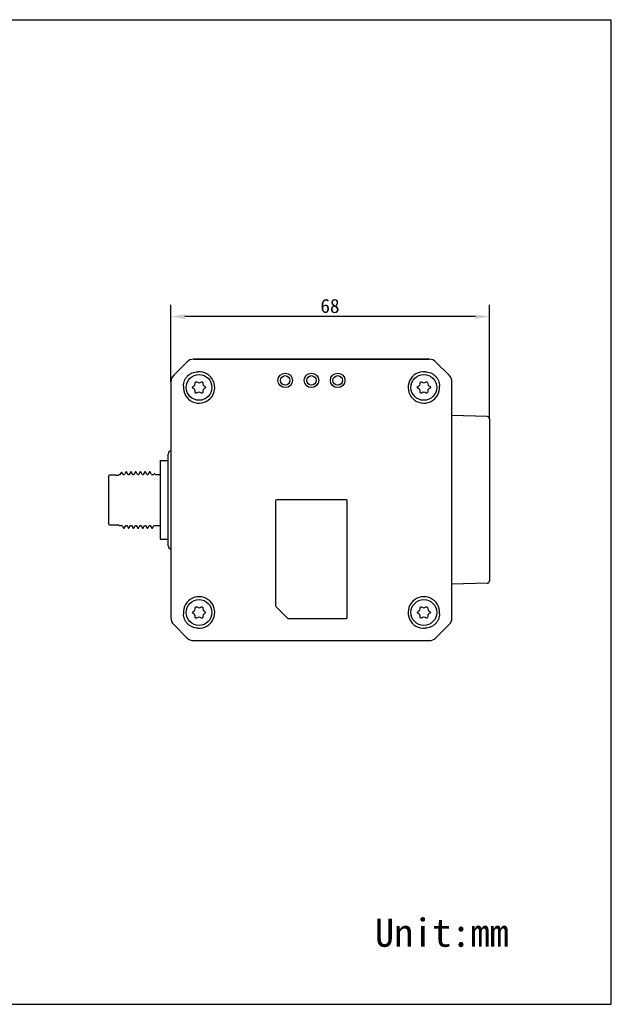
# Model space of a CAD drawing. Header units: millimetres. Extents: x 0 to 297, y 0 to 210.
# Tile 2 of 2: x 171 to 297, y 0 to 210. Entities that reach past the tile are written whole.
import ezdxf

# ---------------------------------------------------------------- set-up
doc = ezdxf.new("R2010")
doc.units = ezdxf.units.MM
doc.header["$LTSCALE"] = 16.335
doc.header["$PDMODE"] = 3
doc.header["$PDSIZE"] = 8
doc.layers.get('0').update_dxf_attribs({"linetype": 'CONTINUOUS'})
doc.layers.get('Defpoints').update_dxf_attribs({"linetype": 'CONTINUOUS'})
for name, color, linetype in [('D-01-35-26-0837CONTINUOUS_LINE', 7, 'CONTINUOUS'), ('D-01-36-26-0070CONTINUOUS_LINE', 7, 'CONTINUOUS'), ('D-01-36-26-0071CONTINUOUS_LINE', 7, 'CONTINUOUS'), ('DIMENSION_OF_AGVCAMFORMAT', 7, 'CONTINUOUS'), ('M12A-12PMMS-SH8BCONTINUOUS_LINE', 7, 'CONTINUOUS'), ('SC-PM3X7_5T10-L4CONTINUOUS_LINE', 7, 'CONTINUOUS')]:
    doc.layers.add(name, color=color, linetype=linetype)
doc.layers.add('DIMENSION_OF_AGVCAMDIMENSION', color=8, linetype='CONTINUOUS', lineweight=13)
doc.styles.get("Standard").update_dxf_attribs({"font": 'simfang.ttf'})
doc.dimstyles.new('DIMSTYLE_1', dxfattribs={"dimtxt": 3, "dimasz": 3, "dimexe": 2.5, "dimexo": 0, "dimgap": 0.75, "dimtad": 1, "dimdec": 3, "dimdsep": 46, "dimtxsty": 'STANDARD', "dimblk": '_FILLED', "dimblk1": '_FILLED', "dimblk2": '_FILLED', "dimcen": 0.09, "dimclrt": 3, "dimadec": 0, "dimazin": 0, "dimtp": 0.001, "dimtm": 0.001, "dimtfac": 1, "dimtdec": 3, "dimtofl": 0, "dimtmove": 0, "dimatfit": 3, "dimldrblk": '_FILLED', "dimfxl": 1, "dimtolj": 1, "dimarcsym": 0})

# ---------------------------------------------------------------- blocks, each defined once
blk = doc.blocks.new('_FILLED')
at = {"color": 0, "linetype": 'ByBlock'}
blk.add_solid([(0, 0), (-1, 0.167), (-1, -0.167)], dxfattribs=at)
blk = doc.blocks.new('*D4')
at = {"layer": 'Defpoints', "color": 0, "transparency": 16777216}
for p in [(202.98, 146.67), (202.98, 132.74), (270.98, 124.84)]:
    blk.add_point(p, dxfattribs=at)
at = {"layer": 'DIMENSION_OF_AGVCAMDIMENSION', "color": 0, "lineweight": -2, "transparency": 16777216}
for p, q in [((202.98, 132.74), (202.98, 149.17)), ((270.98, 124.84), (270.98, 149.17)), ((267.98, 146.67), (205.98, 146.67))]:
    blk.add_line(p, q, dxfattribs=at)
at = {"layer": 'DIMENSION_OF_AGVCAMDIMENSION', "color": 0, "lineweight": -2, "transparency": 16777216, "xscale": 3, "yscale": 3, "zscale": 3, "rotation": 180}
blk.add_blockref('_FILLED', (202.98, 146.67), dxfattribs=at)
at = {"layer": 'DIMENSION_OF_AGVCAMDIMENSION', "color": 0, "lineweight": -2, "transparency": 16777216, "xscale": 3, "yscale": 3, "zscale": 3}
blk.add_blockref('_FILLED', (270.98, 146.67), dxfattribs=at)
at = {"layer": 'DIMENSION_OF_AGVCAMDIMENSION', "color": 7, "transparency": 16777216, "insert": (236.93, 150.45), "char_height": 3, "attachment_point": 2}
blk.add_mtext('\\A1;68', dxfattribs=at)

msp = doc.modelspace()

# ---------------------------------------------------------------- linework, layer by layer
at = {"layer": 'D-01-35-26-0837CONTINUOUS_LINE', "color": 9}
for centre in [(227.3772, 133.0735), (232.9772, 133.0735), (238.5772, 133.0735)]:
    msp.add_circle(centre, 1.0102, dxfattribs=at)
at = {"layer": 'D-01-36-26-0070CONTINUOUS_LINE', "color": 7}
for p, q in [((206.393, 136.988), (203.5627, 134.1576)), ((258.1475, 137.5735), (207.8068, 137.5735)), ((262.3917, 134.1576), (259.5613, 136.988)), ((202.9772, 132.7438), (202.9772, 118.039)), ((262.9772, 82.4032), (262.9772, 132.7438)), ((270.4926, 125.3384), (262.9772, 125.5703)), ((270.9772, 124.8387), (270.9772, 90.3083)), ((202.3772, 97.801), (202.3772, 117.3459)), ((202.9772, 97.108), (202.9772, 82.4032)), ((270.4926, 89.8085), (262.9772, 89.5767)), ((203.5627, 80.9894), (206.393, 78.159)), ((259.5613, 78.159), (262.3917, 80.9894)), ((207.8068, 77.5735), (258.1475, 77.5735))]:
    msp.add_line(p, q, dxfattribs=at)
for centre, radius, start, end in [((207.8067, 135.5742), 1.9993, 89.99513, 134.996741), ((258.1477, 135.5742), 1.9993, 45.003259, 90.00487), ((204.9765, 132.744), 1.9993, 135.003259, 180.00487), ((260.9779, 132.744), 1.9993, 359.99513, 44.996741), ((270.4772, 124.8387), 0.5, 0, 88.233207), ((270.4772, 90.3083), 0.5, 271.766793, 360), ((204.9765, 82.403), 1.9993, 179.99513, 224.996741), ((260.9779, 82.403), 1.9993, 315.003259, 0.00487), ((207.8067, 79.5728), 1.9993, 225.003259, 270.00487), ((258.1477, 79.5728), 1.9993, 269.99513, 314.996741)]:
    msp.add_arc(centre, radius, start, end, dxfattribs=at)
for centre, start_param, end_param in [((203.0772, 117.3459), -2.99824508, -1.57079633), ((203.0772, 97.801), -1.57079633, -0.14334757)]:
    msp.add_ellipse(centre, major_axis=(0, -0.7002), ratio=0.99965733, start_param=start_param, end_param=end_param, dxfattribs=at)
at = {"layer": 'D-01-36-26-0071CONTINUOUS_LINE', "color": 7}
for p, q in [((207.8106, 137.5735), (258.1437, 137.5735)), ((202.9772, 132.7401), (202.9772, 82.4069)), ((262.9772, 82.4069), (262.9772, 132.7401)), ((225.3272, 107.3735), (225.3272, 84.9563)), ((240.4272, 107.5735), (225.5272, 107.5735)), ((240.6272, 82.4735), (240.6272, 107.3735)), ((227.8686, 82.3321), (225.3857, 84.8149)), ((228.01, 82.2735), (240.4272, 82.2735)), ((207.8106, 77.5735), (258.1437, 77.5735))]:
    msp.add_line(p, q, dxfattribs=at)
for centre in [(227.3772, 133.0735), (232.9772, 133.0735), (238.5772, 133.0735)]:
    msp.add_circle(centre, 1.55, dxfattribs=at)
for centre, radius, start, end in [((208.9772, 131.5735), 3.3576, 175.429795, 94.570205), ((256.9772, 131.5735), 3.3576, 85.429795, 4.570205), ((225.5272, 107.3735), 0.2, 90, 180), ((240.4272, 107.3735), 0.2, 0, 90), ((208.9772, 83.5735), 3.3576, 265.429795, 184.570205), ((256.9772, 83.5735), 3.3576, 355.429795, 274.570205), ((225.5272, 84.9563), 0.2, 180, 225), ((228.01, 82.4735), 0.2, 225, 270), ((240.4272, 82.4735), 0.2, 270, 360)]:
    msp.add_arc(centre, radius, start, end, dxfattribs=at)
for points, knots in [([(205.6302, 131.841), (205.6333, 132.0455), (205.6833, 132.4561), (205.8377, 132.9472), (206.0143, 133.3142), (206.2204, 133.6513), (206.5333, 134.03), (206.9922, 134.4048), (207.5225, 134.6894), (208.1036, 134.8686), (208.5081, 134.9165), (208.7096, 134.9204)], [0, 0, 0, 0, 0.12743911, 0.25586901, 0.31896226, 0.38084771, 0.5017559, 0.62309689, 0.74786608, 0.87440239, 1, 1, 1, 1]), ([(257.2447, 134.9204), (257.4493, 134.9173), (257.86, 134.8673), (258.3513, 134.7128), (258.7184, 134.5361), (259.0556, 134.3298), (259.4344, 134.0166), (259.8091, 133.5574), (260.0935, 133.0272), (260.2724, 132.4464), (260.3201, 132.0423), (260.3241, 131.841)], [0, 0, 0, 0, 0.12749909, 0.25597879, 0.31909375, 0.38100034, 0.50196075, 0.62337381, 0.74814699, 0.87454117, 1, 1, 1, 1]), ([(208.7096, 80.2266), (208.5051, 80.2297), (208.0943, 80.2797), (207.603, 80.4342), (207.2359, 80.6109), (206.8988, 80.8171), (206.5199, 81.1303), (206.1452, 81.5896), (205.8608, 82.1198), (205.6819, 82.7006), (205.6342, 83.1047), (205.6302, 83.306)], [0, 0, 0, 0, 0.12749909, 0.25597879, 0.31909375, 0.38100034, 0.50196075, 0.62337381, 0.74814699, 0.87454117, 1, 1, 1, 1]), ([(260.3241, 83.306), (260.321, 83.1015), (260.271, 82.6909), (260.1167, 82.1998), (259.94, 81.8328), (259.734, 81.4957), (259.421, 81.117), (258.9621, 80.7422), (258.4319, 80.4576), (257.8507, 80.2783), (257.4462, 80.2305), (257.2447, 80.2266)], [0, 0, 0, 0, 0.12743911, 0.25586901, 0.31896226, 0.38084771, 0.5017559, 0.62309689, 0.74786608, 0.87440239, 1, 1, 1, 1])]:
    msp.add_open_spline(points, degree=3, knots=knots, dxfattribs=at)
at = {"layer": 'DIMENSION_OF_AGVCAMFORMAT', "color": 7}
for p, q in [((0, 210), (297, 210)), ((297, 0), (297, 210)), ((0, 0), (297, 0))]:
    msp.add_line(p, q, dxfattribs=at)
at = {"layer": 'M12A-12PMMS-SH8BCONTINUOUS_LINE', "color": 7}
for p, q in [((200.6772, 115.9735), (202.3772, 115.9735)), ((200.6772, 115.9734), (200.6772, 99.1736)), ((192.1639, 113.032), (192.3896, 113.423)), ((192.3972, 113.4295), (192.3897, 113.423)), ((192.5222, 113.4295), (192.3972, 113.4295)), ((192.7564, 113.032), (192.5295, 113.4231)), ((193.3824, 113.5672), (193.073, 113.032)), ((193.3824, 113.5673), (193.3897, 113.5735)), ((193.5146, 113.5735), (193.3896, 113.5735)), ((193.8313, 113.032), (193.5219, 113.5672)), ((194.3823, 113.5669), (194.0731, 113.032)), ((194.3823, 113.5669), (194.3896, 113.5732)), ((194.5147, 113.5733), (194.3897, 113.5733)), ((194.5146, 113.5733), (194.522, 113.5669)), ((194.8312, 113.032), (194.522, 113.5669)), ((195.3824, 113.5672), (195.0731, 113.032)), ((195.5147, 113.5735), (195.3897, 113.5735)), ((195.5146, 113.5735), (195.5219, 113.5672)), ((195.8313, 113.032), (195.5219, 113.5672)), ((196.3824, 113.5671), (196.0731, 113.032)), ((196.5147, 113.5734), (196.3897, 113.5734)), ((196.5147, 113.5734), (196.5219, 113.5671)), ((196.8313, 113.032), (196.522, 113.5671)), ((197.3823, 113.567), (197.073, 113.032)), ((197.5146, 113.5734), (197.3896, 113.5734)), ((197.8312, 113.032), (197.5219, 113.567)), ((198.3824, 113.567), (198.0731, 113.032)), ((198.5147, 113.5733), (198.3897, 113.5733)), ((198.5147, 113.5733), (198.522, 113.567)), ((198.8313, 113.032), (198.522, 113.567)), ((189.6772, 112.6735), (189.6772, 102.4735)), ((191.2772, 112.8735), (189.8772, 112.8735)), ((191.2772, 112.8735), (191.7687, 112.8735)), ((191.7687, 112.8735), (191.9272, 113.032)), ((191.9272, 113.032), (192.1639, 113.032)), ((192.7564, 113.032), (193.073, 113.032)), ((193.8313, 113.032), (194.0731, 113.032)), ((194.8312, 113.032), (195.0731, 113.032)), ((195.8313, 113.032), (196.0731, 113.032)), ((196.8313, 113.032), (197.073, 113.032)), ((197.8312, 113.032), (198.0731, 113.032)), ((198.8313, 113.032), (199.2979, 113.032)), ((199.3741, 113.1633), (199.2979, 113.032)), ((199.3819, 113.17), (199.3741, 113.1633)), ((199.5069, 113.17), (199.3819, 113.17)), ((199.5904, 113.032), (199.5147, 113.1632)), ((199.5904, 113.032), (200.6772, 113.032)), ((189.8772, 102.2735), (191.2772, 102.2735)), ((191.2772, 102.2735), (191.7687, 102.2735)), ((191.7687, 102.2735), (191.9272, 102.115)), ((191.9272, 102.115), (192.5731, 102.115)), ((192.5731, 102.115), (192.8824, 101.5799)), ((192.8897, 101.5735), (193.0147, 101.5735)), ((193.0147, 101.5735), (193.0219, 101.5798)), ((193.022, 101.5798), (193.3313, 102.115)), ((193.3313, 102.115), (193.573, 102.115)), ((193.573, 102.115), (193.8823, 101.58)), ((193.8896, 101.5736), (194.0146, 101.5736)), ((194.0219, 101.58), (194.3312, 102.115)), ((194.3312, 102.115), (194.5731, 102.115)), ((194.5731, 102.115), (194.8824, 101.58)), ((194.8897, 101.5736), (195.0147, 101.5736)), ((195.0147, 101.5736), (195.022, 101.58)), ((195.022, 101.58), (195.3313, 102.115)), ((195.3313, 102.115), (195.5731, 102.115)), ((195.5731, 102.115), (195.8824, 101.58)), ((195.8897, 101.5737), (196.0147, 101.5737)), ((196.022, 101.58), (196.3313, 102.115)), ((196.3313, 102.115), (196.573, 102.115)), ((196.573, 102.115), (196.8824, 101.5798)), ((196.8896, 101.5735), (197.0146, 101.5735)), ((197.0146, 101.5735), (197.0219, 101.5798)), ((197.0219, 101.5798), (197.3313, 102.115)), ((197.3313, 102.115), (197.5731, 102.115)), ((197.5731, 102.115), (197.8823, 101.5801)), ((197.8897, 101.5737), (198.0147, 101.5737)), ((198.022, 101.5801), (198.3312, 102.115)), ((198.3312, 102.115), (198.5731, 102.115)), ((198.5731, 102.115), (198.8824, 101.5798)), ((198.8897, 101.5735), (199.0146, 101.5735)), ((199.0146, 101.5735), (199.0219, 101.5798)), ((199.0219, 101.5798), (199.3313, 102.115)), ((199.3313, 102.115), (200.6772, 102.115)), ((200.6772, 99.1735), (202.3772, 99.1735))]:
    msp.add_line(p, q, dxfattribs=at)
for centre, start, end in [((189.8772, 112.6735), 90, 180), ((189.8772, 102.4735), 180, 270)]:
    msp.add_arc(centre, 0.2, start, end, dxfattribs=at)
for points, knots in [([(192.5221, 113.4295), (192.5228, 113.4295), (192.5261, 113.4287), (192.5282, 113.4255), (192.5295, 113.4231)], [0, 0, 0, 0, 0.1885692, 1, 1, 1, 1]), ([(193.5146, 113.5734), (193.5152, 113.5735), (193.5185, 113.5727), (193.5205, 113.5695), (193.5219, 113.5672)], [0, 0, 0, 0, 0.18841876, 1, 1, 1, 1]), ([(195.3823, 113.5671), (195.3829, 113.568), (195.3846, 113.5707), (195.3874, 113.5733), (195.3896, 113.5733)], [0, 0, 0, 0, 0.33659886, 1, 1, 1, 1]), ([(196.3822, 113.5667), (196.3827, 113.5677), (196.3844, 113.5703), (196.3873, 113.5729), (196.3894, 113.5729)], [0, 0, 0, 0, 0.33591049, 1, 1, 1, 1]), ([(197.3823, 113.567), (197.3829, 113.568), (197.3846, 113.5707), (197.3874, 113.5734), (197.3896, 113.5734)], [0, 0, 0, 0, 0.33644231, 1, 1, 1, 1]), ([(197.5146, 113.5733), (197.5152, 113.5733), (197.5185, 113.5725), (197.5205, 113.5693), (197.5219, 113.567)], [0, 0, 0, 0, 0.18841853, 1, 1, 1, 1]), ([(198.3824, 113.5671), (198.383, 113.568), (198.3847, 113.5707), (198.3876, 113.5734), (198.3897, 113.5734)], [0, 0, 0, 0, 0.3373221, 1, 1, 1, 1]), ([(199.5069, 113.17), (199.5075, 113.17), (199.5111, 113.1691), (199.5132, 113.1657), (199.5147, 113.1632)], [0, 0, 0, 0, 0.18774959, 1, 1, 1, 1]), ([(192.8823, 101.58), (192.8829, 101.579), (192.8846, 101.5764), (192.8875, 101.5737), (192.8896, 101.5737)], [0, 0, 0, 0, 0.33680386, 1, 1, 1, 1]), ([(193.8821, 101.5802), (193.8827, 101.5793), (193.8844, 101.5766), (193.8873, 101.5739), (193.8895, 101.5739)], [0, 0, 0, 0, 0.3354425, 1, 1, 1, 1]), ([(194.0146, 101.5737), (194.0152, 101.5737), (194.0185, 101.5745), (194.0205, 101.5776), (194.0219, 101.58)], [0, 0, 0, 0, 0.18827348, 1, 1, 1, 1]), ([(194.8824, 101.5799), (194.883, 101.579), (194.8846, 101.5763), (194.8875, 101.5736), (194.8897, 101.5736)], [0, 0, 0, 0, 0.33679918, 1, 1, 1, 1]), ([(195.8824, 101.5799), (195.883, 101.5789), (195.8847, 101.5763), (195.8876, 101.5736), (195.8897, 101.5736)], [0, 0, 0, 0, 0.33791012, 1, 1, 1, 1]), ([(196.0146, 101.5736), (196.0153, 101.5736), (196.0186, 101.5745), (196.0206, 101.5777), (196.022, 101.5801)], [0, 0, 0, 0, 0.18703912, 1, 1, 1, 1]), ([(196.8824, 101.5798), (196.8829, 101.5789), (196.8846, 101.5762), (196.8875, 101.5735), (196.8896, 101.5735)], [0, 0, 0, 0, 0.33599581, 1, 1, 1, 1]), ([(197.8823, 101.5801), (197.8829, 101.5791), (197.8845, 101.5765), (197.8874, 101.5738), (197.8896, 101.5739)], [0, 0, 0, 0, 0.33845635, 1, 1, 1, 1]), ([(198.0146, 101.5736), (198.0152, 101.5736), (198.0186, 101.5745), (198.0206, 101.5777), (198.022, 101.58)], [0, 0, 0, 0, 0.18780822, 1, 1, 1, 1]), ([(198.8823, 101.58), (198.8829, 101.579), (198.8845, 101.5764), (198.8874, 101.5737), (198.8896, 101.5738)], [0, 0, 0, 0, 0.33701205, 1, 1, 1, 1])]:
    msp.add_open_spline(points, degree=3, knots=knots, dxfattribs=at)
at = {"layer": 'SC-PM3X7_5T10-L4CONTINUOUS_LINE', "color": 7}
for centre in [(208.9772, 131.5735), (256.9772, 131.5735), (208.9772, 83.5735), (256.9772, 83.5735)]:
    msp.add_circle(centre, 2.75, dxfattribs=at)
for centre, radius, start, end in [((207.6942, 132.3142), 0.4622, 296.765774, 3.234226), ((208.9772, 132.9464), 0.3722, 235.304312, 304.695688), ((210.2867, 132.3296), 0.4879, 177.192501, 242.807499), ((255.6942, 132.3142), 0.4622, 296.765774, 3.234226), ((256.9772, 132.9464), 0.3722, 235.304312, 304.695688), ((258.2867, 132.3296), 0.4879, 177.192501, 242.807499), ((207.7882, 130.887), 0.3722, 355.304312, 64.695688), ((208.9772, 130.0614), 0.4879, 57.192501, 122.807499), ((210.2601, 130.8328), 0.4622, 116.765774, 183.234226), ((255.7882, 130.887), 0.3722, 355.304312, 64.695688), ((256.9772, 130.0614), 0.4879, 57.192501, 122.807499), ((258.2601, 130.8328), 0.4622, 116.765774, 183.234226), ((207.6942, 84.3142), 0.4622, 296.765774, 3.234226), ((208.9772, 84.9464), 0.3722, 235.304312, 304.695688), ((210.2867, 84.3296), 0.4879, 177.192501, 242.807499), ((255.6942, 84.3142), 0.4622, 296.765774, 3.234226), ((256.9772, 84.9464), 0.3722, 235.304312, 304.695688), ((258.2867, 84.3296), 0.4879, 177.192501, 242.807499), ((207.7882, 82.887), 0.3722, 355.304312, 64.695688), ((208.9772, 82.0614), 0.4879, 57.192501, 122.807499), ((210.2601, 82.8328), 0.4622, 116.765774, 183.234226), ((255.7882, 82.887), 0.3722, 355.304312, 64.695688), ((256.9772, 82.0614), 0.4879, 57.192501, 122.807499), ((258.2601, 82.8328), 0.4622, 116.765774, 183.234226)]:
    msp.add_arc(centre, radius, start, end, dxfattribs=at)
for points, knots in [([(208.1557, 132.3403), (208.142, 132.5827), (208.2257, 132.8897), (208.5409, 132.7957), (208.7653, 132.6404)], [0, 0, 0, 0, 0.48383256, 1, 1, 1, 1]), ([(209.189, 132.6404), (209.4134, 132.7957), (209.7259, 132.8889), (209.8109, 132.5881), (209.7994, 132.3535)], [0, 0, 0, 0, 0.52076664, 1, 1, 1, 1]), ([(256.1557, 132.3403), (256.142, 132.5827), (256.2257, 132.8897), (256.5409, 132.7957), (256.7653, 132.6404)], [0, 0, 0, 0, 0.48383256, 1, 1, 1, 1]), ([(257.189, 132.6404), (257.4134, 132.7957), (257.7259, 132.8889), (257.8109, 132.5881), (257.7994, 132.3535)], [0, 0, 0, 0, 0.52076664, 1, 1, 1, 1]), ([(207.9473, 131.2235), (207.7005, 131.3402), (207.4615, 131.5662), (207.6856, 131.7922), (207.9024, 131.9015)], [0, 0, 0, 0, 0.51616744, 1, 1, 1, 1]), ([(208.7128, 130.4715), (208.5153, 130.3442), (208.2123, 130.2674), (208.1368, 130.5846), (208.1591, 130.8566)], [0, 0, 0, 0, 0.47923336, 1, 1, 1, 1]), ([(209.7987, 130.8067), (209.8124, 130.5643), (209.7321, 130.2699), (209.439, 130.3442), (209.2415, 130.4715)], [0, 0, 0, 0, 0.50460539, 1, 1, 1, 1]), ([(210.0637, 131.8956), (210.2727, 131.7882), (210.4836, 131.5715), (210.2688, 131.3548), (210.052, 131.2454)], [0, 0, 0, 0, 0.49539461, 1, 1, 1, 1]), ([(255.9473, 131.2235), (255.7005, 131.3402), (255.4615, 131.5662), (255.6856, 131.7922), (255.9024, 131.9015)], [0, 0, 0, 0, 0.51616744, 1, 1, 1, 1]), ([(256.7128, 130.4715), (256.5153, 130.3442), (256.2123, 130.2674), (256.1368, 130.5846), (256.1591, 130.8566)], [0, 0, 0, 0, 0.47923336, 1, 1, 1, 1]), ([(257.7987, 130.8067), (257.8124, 130.5643), (257.7321, 130.2699), (257.439, 130.3442), (257.2415, 130.4715)], [0, 0, 0, 0, 0.50460539, 1, 1, 1, 1]), ([(258.0637, 131.8956), (258.2727, 131.7882), (258.4836, 131.5715), (258.2688, 131.3548), (258.052, 131.2454)], [0, 0, 0, 0, 0.49539461, 1, 1, 1, 1]), ([(208.1557, 84.3403), (208.142, 84.5827), (208.2257, 84.8897), (208.5409, 84.7957), (208.7653, 84.6404)], [0, 0, 0, 0, 0.48383256, 1, 1, 1, 1]), ([(209.189, 84.6404), (209.4134, 84.7957), (209.7259, 84.8889), (209.8109, 84.5881), (209.7994, 84.3535)], [0, 0, 0, 0, 0.52076664, 1, 1, 1, 1]), ([(256.1557, 84.3403), (256.142, 84.5827), (256.2257, 84.8897), (256.5409, 84.7957), (256.7653, 84.6404)], [0, 0, 0, 0, 0.48383256, 1, 1, 1, 1]), ([(257.189, 84.6404), (257.4134, 84.7957), (257.7259, 84.8889), (257.8109, 84.5881), (257.7994, 84.3535)], [0, 0, 0, 0, 0.52076664, 1, 1, 1, 1]), ([(207.9473, 83.2235), (207.7005, 83.3402), (207.4615, 83.5662), (207.6856, 83.7922), (207.9024, 83.9015)], [0, 0, 0, 0, 0.51616744, 1, 1, 1, 1]), ([(208.7128, 82.4715), (208.5153, 82.3442), (208.2123, 82.2674), (208.1368, 82.5846), (208.1591, 82.8566)], [0, 0, 0, 0, 0.47923336, 1, 1, 1, 1]), ([(209.7987, 82.8067), (209.8124, 82.5643), (209.7321, 82.2699), (209.439, 82.3442), (209.2415, 82.4715)], [0, 0, 0, 0, 0.50460539, 1, 1, 1, 1]), ([(210.0637, 83.8956), (210.2727, 83.7882), (210.4836, 83.5715), (210.2688, 83.3548), (210.052, 83.2454)], [0, 0, 0, 0, 0.49539461, 1, 1, 1, 1]), ([(255.9473, 83.2235), (255.7005, 83.3402), (255.4615, 83.5662), (255.6856, 83.7922), (255.9024, 83.9015)], [0, 0, 0, 0, 0.51616744, 1, 1, 1, 1]), ([(256.7128, 82.4715), (256.5153, 82.3442), (256.2123, 82.2674), (256.1368, 82.5846), (256.1591, 82.8566)], [0, 0, 0, 0, 0.47923336, 1, 1, 1, 1]), ([(257.7987, 82.8067), (257.8124, 82.5643), (257.7321, 82.2699), (257.439, 82.3442), (257.2415, 82.4715)], [0, 0, 0, 0, 0.50460539, 1, 1, 1, 1]), ([(258.0637, 83.8956), (258.2727, 83.7882), (258.4836, 83.5715), (258.2688, 83.3548), (258.052, 83.2454)], [0, 0, 0, 0, 0.49539461, 1, 1, 1, 1])]:
    msp.add_open_spline(points, degree=3, knots=knots, dxfattribs=at)

# ---------------------------------------------------------------- texts
at = {"insert": (246.534, 18.2717), "char_height": 6, "attachment_point": 1}
msp.add_mtext_dynamic_manual_height_columns('Unit:mm', width=43.043168, gutter_width=1, heights=[0], dxfattribs=at)

# ---------------------------------------------------------------- dimensions: what is measured, and where the dimension line sits
at = {"layer": 'DIMENSION_OF_AGVCAMDIMENSION', "color": 9}
dim = msp.add_linear_dim(base=(202.9772, 146.6673), p1=(270.9772, 124.8387), p2=(202.9772, 132.7438), angle=180, dimstyle='DIMSTYLE_1', override={"dimclrt": 7}, dxfattribs=at)
dim.commit()
dim.dimension.update_dxf_attribs({"geometry": '*D4', "text_midpoint": (236.9274, 146.6673), "dimtype": 160})

doc.saveas('drawing.dxf')
